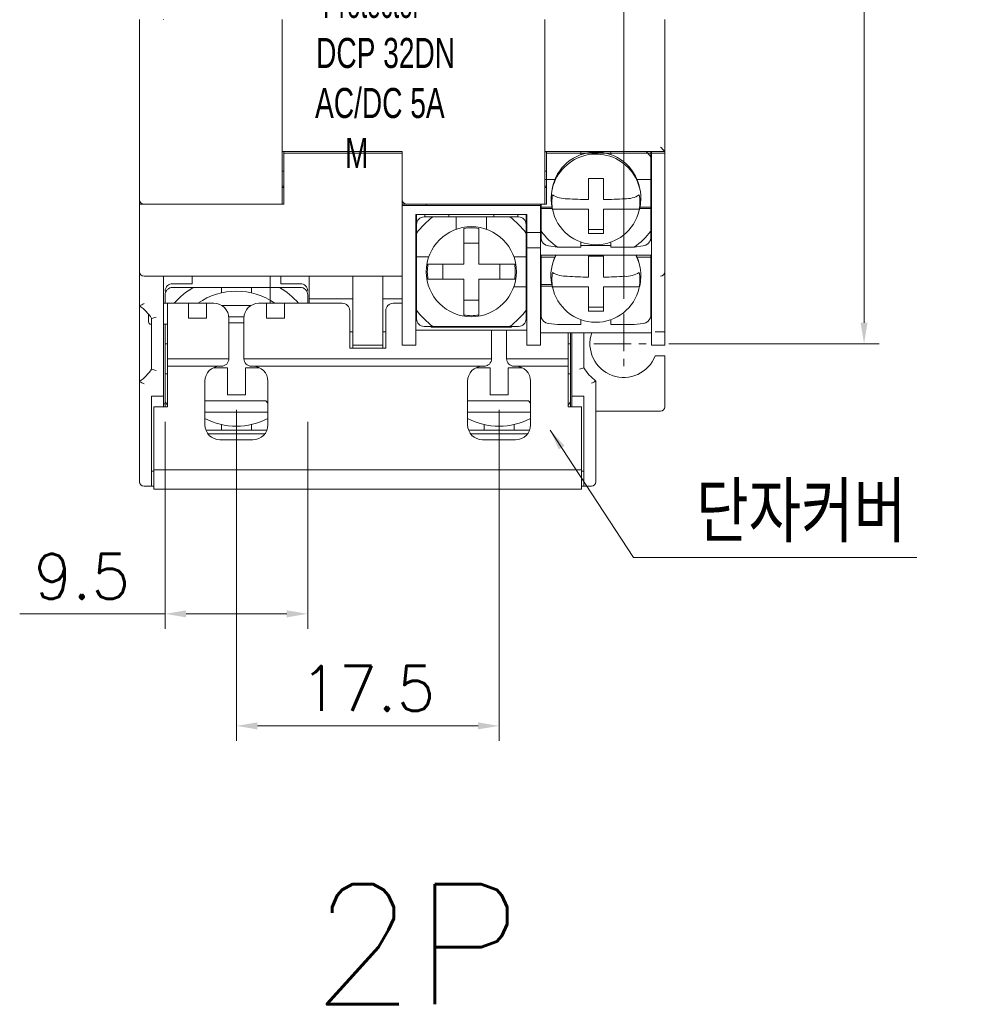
# Model space of a CAD drawing. Extents: x 1168 to 1602, y 137 to 823.
# Tile 5 of 12: x 1440 to 1504, y 383 to 448. Entities that reach past the tile are written whole.
import ezdxf

# ---------------------------------------------------------------- set-up
doc = ezdxf.new("R2010")
doc.units = 0
doc.header["$LTSCALE"] = 2
doc.header["$MEASUREMENT"] = 0
doc.linetypes.add('CENTER', pattern=[2, 1.25, -0.25, 0.25, -0.25])
doc.layers.get('0').update_dxf_attribs({"linetype": 'CONTINUOUS', "lineweight": 13})
doc.layers.add('cen', color=1, linetype='CENTER', lineweight=13)
doc.layers.add('di', color=3, linetype='CONTINUOUS', lineweight=13)
doc.styles.get("Standard").update_dxf_attribs({"font": 'romans.shx', "height": 3, "bigfont": 'hgs.shx'})
doc.dimstyles.get("Standard").update_dxf_attribs({"dimscale": 0, "dimtxt": 3, "dimasz": 1.4, "dimexe": 1, "dimexo": 1, "dimgap": 1, "dimtad": 1, "dimdsep": 46, "dimtxsty": 'Standard', "dimcen": 0, "dimclrd": 3, "dimclre": 3, "dimclrt": 3, "dimadec": 0, "dimazin": 2, "dimtp": 0.1, "dimtm": 0.1, "dimtfac": 0.5, "dimtmove": 0, "dimatfit": 3, "dimfxl": 0, "dimtolj": 1, "dimlwd": -1, "dimlwe": -1, "dimarcsym": 0})

# ---------------------------------------------------------------- blocks, each defined once
blk = doc.blocks.new('*D56')
at = {"layer": 'di', "color": 3}
for p, q in [((1454.536, 480.895), (1497.047, 480.895)), ((1496.047, 479.495), (1496.047, 428.295)), ((1483.036, 426.895), (1497.047, 426.895))]:
    blk.add_line(p, q, dxfattribs=at)
for points in [[(1495.813, 479.495), (1496.28, 479.495), (1496.047, 480.895)], [(1495.813, 428.295), (1496.28, 428.295), (1496.047, 426.895)]]:
    blk.add_solid(points, dxfattribs=at)
at = {"layer": 'di', "color": 3, "insert": (1493.547, 453.895), "char_height": 3, "attachment_point": 5, "rotation": 90}
blk.add_mtext('\\A1;54', dxfattribs=at)
blk = doc.blocks.new('*D71')
at = {"layer": 'di', "color": 3}
for p, q in [((1454.236, 422.495), (1454.236, 400.433)), ((1471.736, 422.495), (1471.736, 400.433)), ((1455.636, 401.433), (1470.336, 401.433))]:
    blk.add_line(p, q, dxfattribs=at)
for points in [[(1455.636, 401.666), (1455.636, 401.2), (1454.236, 401.433)], [(1470.336, 401.666), (1470.336, 401.2), (1471.736, 401.433)]]:
    blk.add_solid(points, dxfattribs=at)
at = {"layer": 'di', "color": 3, "insert": (1462.986, 403.933), "char_height": 3, "attachment_point": 5}
blk.add_mtext('\\A1;17.5', dxfattribs=at)
blk = doc.blocks.new('*D69')
at = {"layer": 'di', "color": 3}
for p, q in [((1449.486, 421.695), (1449.486, 407.898)), ((1458.986, 421.695), (1458.986, 407.898)), ((1449.486, 408.898), (1439.801, 408.898)), ((1457.586, 408.898), (1450.886, 408.898))]:
    blk.add_line(p, q, dxfattribs=at)
for points in [[(1450.886, 409.131), (1450.886, 408.664), (1449.486, 408.898)], [(1457.586, 409.131), (1457.586, 408.664), (1458.986, 408.898)]]:
    blk.add_solid(points, dxfattribs=at)
at = {"layer": 'di', "color": 3, "insert": (1443.943, 411.398), "char_height": 3, "attachment_point": 5}
blk.add_mtext('\\A1;9.5', dxfattribs=at)
blk = doc.blocks.new('*D76')
at = {"layer": 'di', "color": 3}
for p, q in [((1450.536, 483.895), (1450.536, 500.21)), ((1480.036, 429.895), (1480.036, 500.21)), ((1478.636, 499.21), (1451.936, 499.21))]:
    blk.add_line(p, q, dxfattribs=at)
for points in [[(1451.936, 499.443), (1451.936, 498.977), (1450.536, 499.21)], [(1478.636, 499.443), (1478.636, 498.977), (1480.036, 499.21)]]:
    blk.add_solid(points, dxfattribs=at)
at = {"layer": 'di', "color": 3, "insert": (1465.286, 501.71), "char_height": 3, "attachment_point": 5}
blk.add_mtext('\\A1;29.5', dxfattribs=at)

msp = doc.modelspace()

# ---------------------------------------------------------------- linework, layer by layer
at = {"color": 7, "linetype": 'Continuous', "lineweight": 15}
for p, q in [((1447.786, 436.495), (1447.786, 448.495)), ((1449.386, 448.469), (1449.386, 448.495)), ((1457.286, 439.993), (1457.286, 448.495)), ((1457.286, 436.495), (1457.286, 448.469)), ((1474.786, 439.993), (1474.786, 448.495)), ((1474.786, 436.495), (1474.786, 448.469)), ((1482.786, 448.495), (1482.786, 439.693)), ((1465.286, 439.693), (1457.286, 439.693)), ((1457.386, 439.693), (1457.386, 439.598)), ((1457.386, 439.598), (1457.386, 436.195)), ((1457.386, 439.598), (1464.986, 439.598)), ((1464.986, 439.598), (1465.286, 439.598)), ((1465.286, 439.598), (1465.286, 439.693)), ((1465.286, 439.598), (1465.286, 432.395)), ((1482.786, 439.693), (1474.786, 439.693)), ((1474.786, 439.643), (1474.831, 439.693)), ((1482.786, 439.693), (1474.786, 439.693)), ((1474.886, 439.693), (1474.886, 439.598)), ((1474.886, 439.598), (1474.886, 436.195)), ((1474.886, 439.598), (1482.486, 439.598)), ((1477.186, 439.693), (1477.186, 439.485)), ((1479.186, 439.488), (1479.186, 439.693)), ((1481.836, 439.693), (1481.836, 439.329)), ((1481.886, 439.588), (1481.886, 439.693)), ((1481.886, 428.793), (1481.886, 439.588)), ((1481.886, 439.588), (1482.786, 439.588)), ((1482.486, 439.598), (1482.786, 439.598)), ((1482.786, 439.598), (1482.786, 439.693)), ((1482.786, 439.588), (1482.786, 439.693)), ((1482.786, 439.598), (1482.786, 432.395)), ((1482.786, 428.793), (1482.786, 439.588)), ((1481.836, 437.828), (1481.836, 439.329)), ((1457.286, 438.395), (1457.386, 438.395)), ((1474.786, 438.395), (1474.886, 438.395)), ((1475.45, 437.828), (1474.786, 437.828)), ((1477.686, 436.499), (1477.686, 437.907)), ((1478.686, 437.907), (1478.686, 436.499)), ((1481.836, 437.828), (1480.925, 437.828)), ((1481.836, 436), (1481.836, 437.828)), ((1457.386, 437.395), (1457.286, 437.395)), ((1457.286, 437.295), (1457.386, 437.295)), ((1474.886, 437.395), (1474.786, 437.395)), ((1474.786, 437.295), (1474.886, 437.295)), ((1447.786, 436.195), (1447.786, 436.495)), ((1457.286, 436.495), (1457.286, 436.195)), ((1465.286, 436.195), (1465.286, 436.495)), ((1474.786, 436.495), (1474.786, 436.195)), ((1474.786, 436.495), (1474.786, 436.195)), ((1447.786, 432.395), (1447.786, 436.195)), ((1447.786, 436.195), (1448.086, 436.195)), ((1448.086, 436.195), (1457.386, 436.195)), ((1465.286, 432.395), (1465.286, 436.195)), ((1465.286, 436.195), (1465.586, 436.195)), ((1465.286, 436.093), (1474.486, 436.093)), ((1465.586, 436.195), (1474.886, 436.195)), ((1474.786, 436.195), (1465.586, 436.195)), ((1466.886, 436.195), (1466.886, 436.093)), ((1474.486, 436.093), (1474.486, 436.195)), ((1474.486, 436.093), (1474.486, 434.793)), ((1474.536, 436.195), (1474.536, 436)), ((1474.536, 436), (1475.252, 436)), ((1474.536, 436), (1474.536, 435.896)), ((1474.536, 435.896), (1474.536, 434.395)), ((1474.536, 435.896), (1475.273, 435.896)), ((1475.244, 436.037), (1475.288, 435.822)), ((1475.288, 435.822), (1475.282, 435.857)), ((1475.298, 435.849), (1477.686, 435.849)), ((1477.686, 435.849), (1477.686, 435.533)), ((1478.686, 435.849), (1478.686, 435.533)), ((1478.686, 435.849), (1481.074, 435.849)), ((1481.084, 435.822), (1481.128, 436.037)), ((1481.099, 435.896), (1481.836, 435.896)), ((1481.121, 436), (1481.836, 436)), ((1481.836, 436), (1481.836, 435.896)), ((1481.836, 434.395), (1481.836, 435.896)), ((1473.586, 435.493), (1466.186, 435.493)), ((1466.186, 435.493), (1466.186, 428.793)), ((1466.236, 435.493), (1466.236, 434.877)), ((1466.736, 435.343), (1467.332, 435.343)), ((1466.786, 435.342), (1466.786, 435.493)), ((1468.886, 435.343), (1467.332, 435.343)), ((1468.386, 435.493), (1468.386, 435.343)), ((1468.886, 435.343), (1468.886, 434.521)), ((1470.886, 435.343), (1468.886, 435.343)), ((1470.886, 434.521), (1470.886, 435.343)), ((1472.441, 435.343), (1470.886, 435.343)), ((1471.386, 435.343), (1471.386, 435.493)), ((1472.441, 435.343), (1473.036, 435.343)), ((1472.986, 435.493), (1472.986, 435.336)), ((1473.536, 434.877), (1473.536, 435.493)), ((1473.586, 435.295), (1473.536, 435.295)), ((1473.586, 434.793), (1473.586, 435.493)), ((1477.686, 434.236), (1477.686, 435.533)), ((1478.686, 435.533), (1478.686, 434.236)), ((1466.186, 434.795), (1466.236, 434.795)), ((1466.186, 434.693), (1466.236, 434.693)), ((1466.236, 434.247), (1466.236, 434.843)), ((1469.386, 433.607), (1469.386, 434.581)), ((1470.386, 434.581), (1470.386, 433.607)), ((1473.536, 434.843), (1473.536, 434.247)), ((1473.536, 434.828), (1473.603, 434.825)), ((1473.536, 434.693), (1473.586, 434.693)), ((1473.586, 434.293), (1473.586, 434.793)), ((1474.486, 434.293), (1473.586, 434.293)), ((1473.586, 434.293), (1473.586, 433.293)), ((1474.486, 434.793), (1474.486, 434.293)), ((1474.536, 434.534), (1474.486, 434.534)), ((1474.486, 433.293), (1474.486, 434.293)), ((1474.536, 433.895), (1474.536, 434.395)), ((1477.686, 434.496), (1478.686, 434.496)), ((1481.886, 434.534), (1481.836, 434.534)), ((1481.836, 434.395), (1481.836, 433.895)), ((1466.236, 434.247), (1466.236, 432.693)), ((1469.386, 432.193), (1469.386, 433.607)), ((1470.386, 433.607), (1470.386, 432.193)), ((1473.536, 432.693), (1473.536, 434.247)), ((1474.563, 433.761), (1474.486, 433.761)), ((1477.186, 433.677), (1477.186, 433.337)), ((1479.186, 433.337), (1479.186, 433.674)), ((1481.886, 433.761), (1481.808, 433.761)), ((1469.386, 433.593), (1470.386, 433.593)), ((1469.386, 432.193), (1469.386, 433.593)), ((1470.386, 433.593), (1470.386, 432.193)), ((1473.586, 433.293), (1474.486, 433.293)), ((1473.586, 432.793), (1473.586, 433.293)), ((1474.486, 433.293), (1474.486, 432.793)), ((1475.632, 433.337), (1475.036, 433.412)), ((1475.632, 433.337), (1477.186, 433.337)), ((1477.186, 433.44), (1479.186, 433.44)), ((1479.186, 433.337), (1480.741, 433.337)), ((1481.336, 433.412), (1480.741, 433.337)), ((1447.786, 432.395), (1447.786, 431.695)), ((1465.286, 432.395), (1465.286, 426.793)), ((1465.286, 426.793), (1465.286, 432.395)), ((1467.058, 432.693), (1466.236, 432.693)), ((1466.236, 432.693), (1466.236, 430.693)), ((1473.536, 432.693), (1472.715, 432.693)), ((1473.536, 430.693), (1473.536, 432.693)), ((1473.586, 428.793), (1473.586, 432.793)), ((1481.886, 432.795), (1474.486, 432.795)), ((1474.486, 432.793), (1474.486, 428.793)), ((1474.536, 432.795), (1474.536, 432.66)), ((1475.45, 432.66), (1474.536, 432.66)), ((1474.536, 432.66), (1474.536, 430.831)), ((1477.686, 431.331), (1477.686, 432.738)), ((1478.686, 432.738), (1478.686, 431.331)), ((1481.836, 432.66), (1480.925, 432.66)), ((1481.836, 432.66), (1481.836, 432.795)), ((1481.836, 430.831), (1481.836, 432.66)), ((1482.786, 431.695), (1482.786, 432.395)), ((1447.786, 429.419), (1447.786, 431.695)), ((1466.998, 432.193), (1467.972, 432.193)), ((1467.972, 432.193), (1469.386, 432.193)), ((1467.986, 432.193), (1469.386, 432.193)), ((1467.986, 431.193), (1467.986, 432.193)), ((1470.386, 432.193), (1471.786, 432.193)), ((1470.386, 432.193), (1471.8, 432.193)), ((1471.786, 432.193), (1471.786, 431.193)), ((1471.8, 432.193), (1472.774, 432.193)), ((1482.786, 427.695), (1482.786, 431.695)), ((1465.286, 431.395), (1448.086, 431.395)), ((1449.386, 431.395), (1449.386, 423.395)), ((1451.286, 431.395), (1451.286, 430.895)), ((1456.486, 429.595), (1456.486, 431.395)), ((1457.186, 431.395), (1457.186, 430.895)), ((1459.086, 431.395), (1459.086, 429.895)), ((1461.986, 431.395), (1461.986, 428.195)), ((1463.986, 431.395), (1463.986, 428.195)), ((1467.972, 431.193), (1466.998, 431.193)), ((1469.386, 431.193), (1467.972, 431.193)), ((1469.386, 431.193), (1467.986, 431.193)), ((1469.386, 429.779), (1469.386, 431.193)), ((1469.386, 429.793), (1469.386, 431.193)), ((1470.386, 431.193), (1470.386, 429.779)), ((1471.786, 431.193), (1470.386, 431.193)), ((1471.8, 431.193), (1470.386, 431.193)), ((1470.386, 431.193), (1470.386, 429.793)), ((1472.774, 431.193), (1471.8, 431.193)), ((1451.286, 430.895), (1449.986, 430.895)), ((1449.986, 430.645), (1451.366, 430.645)), ((1453.236, 430.645), (1451.366, 430.645)), ((1453.236, 430.645), (1453.236, 430.282)), ((1455.236, 430.645), (1453.236, 430.645)), ((1455.236, 430.282), (1455.236, 430.645)), ((1457.107, 430.645), (1455.236, 430.645)), ((1457.107, 430.645), (1458.486, 430.645)), ((1458.486, 430.895), (1457.186, 430.895)), ((1466.236, 430.693), (1466.236, 429.138)), ((1472.715, 430.693), (1473.536, 430.693)), ((1473.536, 429.138), (1473.536, 430.693)), ((1474.536, 430.831), (1475.252, 430.831)), ((1474.536, 430.831), (1474.536, 430.728)), ((1474.536, 430.728), (1474.536, 429.227)), ((1474.536, 430.728), (1475.273, 430.728)), ((1475.244, 430.868), (1475.288, 430.654)), ((1475.288, 430.654), (1475.282, 430.689)), ((1475.298, 430.68), (1477.686, 430.68)), ((1477.686, 430.68), (1477.686, 430.365)), ((1477.686, 429.068), (1477.686, 430.365)), ((1478.686, 430.68), (1478.686, 430.365)), ((1478.686, 430.68), (1481.074, 430.68)), ((1478.686, 430.365), (1478.686, 429.068)), ((1481.084, 430.654), (1481.128, 430.868)), ((1481.836, 430.831), (1481.836, 430.728)), ((1481.836, 429.227), (1481.836, 430.728)), ((1449.486, 429.595), (1449.486, 430.145)), ((1458.986, 430.145), (1458.986, 429.595)), ((1459.086, 429.895), (1461.986, 429.895)), ((1459.086, 429.595), (1459.086, 429.895)), ((1463.986, 429.895), (1465.286, 429.895)), ((1470.386, 429.793), (1469.386, 429.793)), ((1469.386, 428.805), (1469.386, 429.779)), ((1470.386, 429.779), (1470.386, 428.805)), ((1447.786, 429.419), (1447.786, 424.371)), ((1449.636, 429.595), (1449.386, 429.595)), ((1449.636, 425.895), (1449.636, 429.595)), ((1451.036, 429.595), (1449.636, 429.595)), ((1451.036, 429.595), (1449.636, 429.595)), ((1451.036, 429.595), (1452.236, 429.595)), ((1451.036, 429.195), (1451.036, 429.595)), ((1451.036, 429.595), (1452.236, 429.595)), ((1451.036, 429.195), (1451.036, 429.595)), ((1451.036, 429.195), (1451.036, 428.995)), ((1451.036, 429.195), (1451.036, 428.995)), ((1452.236, 429.595), (1452.236, 429.195)), ((1452.736, 429.595), (1452.236, 429.595)), ((1452.236, 429.595), (1452.236, 429.195)), ((1452.736, 429.595), (1452.236, 429.595)), ((1452.236, 428.995), (1452.236, 429.195)), ((1452.236, 428.995), (1452.236, 429.195)), ((1453.263, 429.445), (1455.21, 429.445)), ((1456.236, 429.595), (1455.736, 429.595)), ((1456.236, 429.595), (1455.736, 429.595)), ((1456.236, 429.595), (1457.436, 429.595)), ((1456.236, 429.195), (1456.236, 429.595)), ((1456.236, 429.195), (1456.236, 429.595)), ((1456.236, 429.595), (1457.436, 429.595)), ((1456.236, 429.195), (1456.236, 428.995)), ((1456.236, 429.195), (1456.236, 428.995)), ((1457.436, 429.595), (1457.436, 429.195)), ((1458.836, 429.595), (1457.436, 429.595)), ((1457.436, 429.595), (1457.436, 429.195)), ((1461.286, 429.595), (1457.436, 429.595)), ((1457.436, 428.995), (1457.436, 429.195)), ((1457.436, 428.995), (1457.436, 429.195)), ((1459.086, 429.595), (1458.836, 429.595)), ((1461.786, 429.095), (1461.786, 426.595)), ((1464.186, 429.095), (1464.186, 426.595)), ((1465.286, 429.595), (1464.686, 429.595)), ((1466.236, 428.543), (1466.236, 429.138)), ((1473.536, 429.138), (1473.536, 428.543)), ((1474.536, 429.365), (1474.486, 429.365)), ((1474.536, 428.727), (1474.536, 429.227)), ((1477.686, 429.328), (1478.686, 429.328)), ((1481.886, 429.365), (1481.836, 429.365)), ((1481.836, 429.227), (1481.836, 428.727)), ((1448.386, 428.345), (1448.386, 428.857)), ((1448.586, 425.207), (1448.586, 428.583)), ((1451.036, 428.595), (1451.036, 428.995)), ((1451.036, 428.595), (1451.036, 428.995)), ((1452.236, 428.595), (1451.036, 428.595)), ((1452.236, 428.595), (1451.036, 428.595)), ((1452.236, 428.995), (1452.236, 428.595)), ((1452.236, 428.995), (1452.236, 428.595)), ((1453.731, 428.695), (1454.741, 428.695)), ((1453.736, 428.595), (1453.736, 425.895)), ((1453.736, 428.595), (1453.736, 425.895)), ((1454.736, 425.895), (1454.736, 428.595)), ((1454.736, 425.895), (1454.736, 428.595)), ((1456.236, 428.595), (1456.236, 428.995)), ((1456.236, 428.595), (1456.236, 428.995)), ((1457.436, 428.595), (1456.236, 428.595)), ((1457.436, 428.595), (1456.236, 428.595)), ((1457.436, 428.995), (1457.436, 428.595)), ((1457.436, 428.995), (1457.436, 428.595)), ((1466.186, 428.793), (1466.186, 426.793)), ((1473.586, 426.793), (1473.586, 428.793)), ((1474.486, 428.793), (1474.486, 426.793)), ((1474.486, 428.593), (1474.563, 428.593)), ((1477.186, 428.509), (1477.186, 428.168)), ((1479.186, 428.168), (1479.186, 428.506)), ((1481.808, 428.593), (1481.886, 428.593)), ((1481.886, 426.793), (1481.886, 428.793)), ((1482.786, 428.793), (1482.786, 426.793)), ((1448.536, 428.195), (1448.586, 428.195)), ((1449.386, 428.195), (1449.636, 428.195)), ((1449.486, 428.195), (1449.486, 426.895)), ((1453.736, 428.295), (1454.736, 428.295)), ((1461.986, 427.695), (1461.786, 427.695)), ((1461.986, 426.795), (1461.986, 428.195)), ((1463.986, 428.195), (1463.986, 426.795)), ((1464.186, 427.695), (1463.986, 427.695)), ((1473.586, 427.793), (1466.186, 427.793)), ((1467.332, 428.043), (1466.736, 428.043)), ((1467.186, 428.043), (1467.236, 427.993)), ((1467.236, 427.993), (1472.536, 427.993)), ((1467.332, 428.043), (1468.886, 428.043)), ((1468.886, 428.043), (1470.886, 428.043)), ((1470.886, 428.043), (1472.441, 428.043)), ((1471.236, 427.793), (1471.236, 425.895)), ((1471.236, 427.793), (1471.236, 425.895)), ((1472.236, 425.895), (1472.236, 427.793)), ((1472.236, 425.895), (1472.236, 427.793)), ((1473.036, 428.043), (1472.441, 428.043)), ((1472.536, 427.993), (1472.586, 428.043)), ((1475.632, 428.168), (1475.036, 428.244)), ((1475.632, 428.168), (1477.186, 428.168)), ((1479.186, 428.168), (1480.741, 428.168)), ((1481.336, 428.244), (1480.741, 428.168)), ((1482.786, 427.695), (1482.139, 427.695)), ((1474.486, 427.627), (1481.886, 427.627)), ((1476.336, 427.627), (1476.336, 425.895)), ((1476.486, 426.895), (1476.486, 427.627)), ((1476.486, 426.895), (1476.486, 427.627)), ((1476.586, 423.395), (1476.586, 427.627)), ((1477.386, 427.627), (1477.386, 425.286)), ((1449.636, 426.895), (1449.486, 426.895)), ((1449.486, 426.895), (1449.486, 424.895)), ((1464.186, 426.595), (1461.786, 426.595)), ((1463.986, 426.795), (1461.986, 426.795)), ((1461.986, 426.595), (1461.986, 426.795)), ((1463.986, 426.595), (1463.986, 426.795)), ((1466.186, 426.793), (1465.286, 426.793)), ((1474.486, 426.793), (1473.586, 426.793)), ((1476.486, 426.895), (1476.336, 426.895)), ((1476.486, 426.895), (1476.336, 426.895)), ((1476.486, 424.895), (1476.486, 426.895)), ((1482.786, 426.793), (1481.886, 426.793)), ((1449.636, 425.895), (1453.736, 425.895)), ((1449.636, 425.895), (1449.636, 425.395)), ((1449.636, 425.895), (1453.736, 425.895)), ((1454.736, 425.895), (1458.836, 425.895)), ((1454.736, 425.895), (1471.236, 425.895)), ((1467.136, 425.895), (1471.236, 425.895)), ((1472.236, 425.895), (1476.336, 425.895)), ((1472.236, 425.895), (1476.336, 425.895)), ((1476.336, 425.395), (1476.336, 425.895)), ((1482.139, 426.095), (1482.786, 426.095)), ((1482.786, 422.695), (1482.786, 426.095)), ((1449.636, 425.395), (1453.136, 425.395)), ((1449.636, 425.395), (1449.636, 422.695)), ((1449.636, 425.395), (1453.136, 425.395)), ((1453.636, 425.295), (1452.7, 425.295)), ((1453.136, 425.395), (1453.236, 425.395)), ((1453.136, 425.395), (1453.236, 425.395)), ((1453.636, 423.495), (1453.636, 425.295)), ((1455.772, 425.295), (1454.836, 425.295)), ((1454.836, 425.295), (1454.836, 423.495)), ((1455.236, 425.395), (1455.336, 425.395)), ((1455.236, 425.395), (1455.336, 425.395)), ((1455.336, 425.395), (1458.836, 425.395)), ((1455.336, 425.395), (1470.636, 425.395)), ((1467.136, 425.395), (1470.636, 425.395)), ((1471.136, 425.295), (1470.2, 425.295)), ((1470.636, 425.395), (1470.736, 425.395)), ((1470.636, 425.395), (1470.736, 425.395)), ((1471.136, 423.495), (1471.136, 425.295)), ((1473.272, 425.295), (1472.336, 425.295)), ((1472.336, 425.295), (1472.336, 423.495)), ((1472.736, 425.395), (1472.836, 425.395)), ((1472.736, 425.395), (1472.836, 425.395)), ((1472.836, 425.395), (1476.336, 425.395)), ((1472.836, 425.395), (1476.336, 425.395)), ((1476.336, 422.695), (1476.336, 425.395)), ((1449.486, 424.895), (1449.486, 423.024)), ((1449.486, 424.895), (1449.636, 424.895)), ((1476.336, 424.895), (1476.486, 424.895)), ((1476.486, 423.024), (1476.486, 424.895)), ((1447.786, 418.395), (1447.786, 424.371)), ((1452.136, 421.495), (1452.136, 424.395)), ((1452.136, 421.495), (1452.136, 424.395)), ((1456.336, 424.395), (1456.336, 421.495)), ((1456.336, 424.395), (1456.336, 421.495)), ((1469.636, 421.495), (1469.636, 424.395)), ((1469.636, 421.495), (1469.636, 424.395)), ((1473.836, 424.395), (1473.836, 421.495)), ((1473.836, 424.395), (1473.836, 421.495)), ((1478.186, 424.407), (1478.186, 418.395)), ((1448.586, 423.395), (1448.586, 418.395)), ((1448.586, 423.395), (1449.386, 423.395)), ((1449.386, 422.695), (1449.386, 423.395)), ((1454.836, 423.495), (1453.636, 423.495)), ((1472.336, 423.495), (1471.136, 423.495)), ((1477.386, 423.395), (1476.586, 423.395)), ((1476.586, 423.395), (1476.586, 422.695)), ((1477.386, 418.395), (1477.386, 423.395)), ((1448.736, 417.195), (1448.736, 422.695)), ((1448.736, 422.695), (1449.636, 422.695)), ((1449.386, 422.895), (1449.486, 422.895)), ((1449.636, 422.79), (1449.486, 423.024)), ((1449.486, 422.939), (1449.486, 423.024)), ((1449.486, 422.895), (1449.486, 422.695)), ((1452.136, 423.095), (1456.186, 423.095)), ((1456.336, 422.945), (1456.186, 423.095)), ((1469.636, 423.095), (1473.686, 423.095)), ((1473.836, 422.945), (1473.686, 423.095)), ((1476.486, 423.024), (1476.336, 422.79)), ((1476.336, 422.695), (1477.236, 422.695)), ((1476.486, 423.024), (1476.486, 422.695)), ((1477.236, 417.195), (1477.236, 422.695)), ((1452.136, 422.345), (1456.336, 422.345)), ((1469.636, 422.345), (1473.836, 422.345)), ((1478.186, 422.395), (1482.486, 422.395)), ((1452.2, 421.145), (1453.236, 421.145)), ((1453.236, 421.507), (1453.236, 421.145)), ((1453.236, 421.145), (1455.236, 421.145)), ((1455.236, 421.145), (1455.236, 421.507)), ((1455.236, 421.145), (1456.273, 421.145)), ((1469.7, 421.145), (1470.736, 421.145)), ((1470.736, 421.507), (1470.736, 421.145)), ((1470.736, 421.145), (1472.736, 421.145)), ((1472.736, 421.145), (1472.736, 421.507)), ((1472.736, 421.145), (1473.773, 421.145)), ((1452.336, 420.895), (1456.136, 420.895)), ((1455.336, 420.495), (1453.136, 420.495)), ((1455.336, 420.495), (1453.136, 420.495)), ((1469.836, 420.895), (1473.636, 420.895)), ((1472.836, 420.495), (1470.636, 420.495)), ((1472.836, 420.495), (1470.636, 420.495)), ((1447.786, 417.695), (1447.786, 418.395)), ((1448.586, 418.395), (1448.736, 418.395)), ((1448.586, 418.395), (1448.586, 417.395)), ((1448.736, 418.495), (1477.236, 418.495)), ((1477.386, 418.395), (1477.236, 418.395)), ((1477.386, 417.395), (1477.386, 418.395)), ((1478.186, 418.395), (1478.186, 417.695)), ((1448.586, 417.395), (1448.086, 417.395)), ((1448.586, 417.395), (1448.736, 417.395)), ((1477.386, 417.395), (1477.236, 417.395)), ((1477.886, 417.395), (1477.386, 417.395)), ((1448.736, 417.195), (1477.236, 417.195))]:
    msp.add_line(p, q, dxfattribs=at)
at = {"color": 7, "linetype": 'Continuous', "lineweight": 15, "flags": 128}
for points in [[(1482.486, 439.993), (1482.545, 439.934), (1482.601, 439.878), (1482.653, 439.826), (1482.698, 439.781), (1482.736, 439.743), (1482.763, 439.716), (1482.781, 439.698), (1482.786, 439.693)], [(1482.486, 439.993), (1482.545, 439.934), (1482.601, 439.878), (1482.653, 439.826), (1482.698, 439.781), (1482.736, 439.743), (1482.763, 439.716), (1482.781, 439.698), (1482.786, 439.693)], [(1481.186, 436.603), (1481.151, 436.161), (1481.128, 436.037)], [(1481.186, 431.435), (1481.151, 430.993), (1481.128, 430.868)]]:
    msp.add_lwpolyline(points, dxfattribs=at)
at = {"color": 7, "linetype": 'Continuous', "lineweight": 15}
msp.add_circle((1469.886, 431.693), 3, dxfattribs=at)
for centre, radius, start, end in [((1478.195, 436.537), 2.992, 1.26445, 189.6327), ((1478.189, 436.703), 2.962, 12.11688, 169.49903), ((1478.33, 436.789), 4.33, 35.93035, 42.12127), ((1478.186, 467.895), 29.992, 269.04477, 270.95523), ((1448.086, 436.495), 0.3, 180, 270), ((1465.586, 436.495), 0.3, 180, 270), ((1477.992, 436.332), 2.736, 169.8335, 190.1665), ((1476.192, 438.212), 1.659, 237.41093, 272.78036), ((1478.162, 466.285), 29.79, 266.36316, 269.085), ((1478.211, 466.285), 29.79, 270.915, 273.63684), ((1480.211, 438.097), 1.545, 265.87354, 303.93516), ((1478.381, 436.332), 2.736, 349.83354, 10.16646), ((1478.187, 436.448), 2.959, 191.47864, 347.24197), ((1469.886, 431.693), 4.455, 124.9848, 145.0152), ((1466.736, 434.843), 0.5, 89.99991, 180.00025), ((1469.886, 431.693), 4.455, 34.9848, 55.0152), ((1473.036, 434.843), 0.5, 0.00016, 89.99972), ((1469.886, 431.693), 2.931, 80.17732, 99.82268), ((1478.082, 436.97), 4.382, 215.9837, 236.00221), ((1478.29, 436.97), 4.382, 303.99779, 324.01632), ((1475.082, 433.96), 0.549, 186.74107, 265.24482), ((1478.186, 464.22), 29.988, 269.04463, 270.95537), ((1481.304, 433.946), 0.534, 273.42548, 354.58868), ((1478, 431.435), 2.814, 151.08802, 191.61765), ((1477.222, 431.838), 1.96, 150.76531, 173.0719), ((1478.186, 462.726), 29.992, 269.04477, 270.95523), ((1478.363, 431.432), 2.823, 0.06386, 28.87542), ((1479.316, 431.892), 1.788, 8.48568, 30.32486), ((1448.086, 431.695), 0.3, 180, 270), ((1469.886, 431.693), 2.931, 170.17732, 189.82268), ((1469.886, 431.693), 2.931, 350.17732, 9.82268), ((1477.992, 431.163), 2.736, 169.8335, 190.1665), ((1476.192, 433.044), 1.659, 237.41093, 272.78036), ((1480.211, 432.928), 1.545, 265.87373, 303.93498), ((1478.381, 431.163), 2.736, 349.83354, 10.16646), ((1482.486, 431.695), 0.3, 270, 0), ((1478.162, 461.117), 29.79, 266.36316, 269.085), ((1478.211, 461.117), 29.79, 270.915, 273.63684), ((1449.986, 430.395), 0.5, 90, 180), ((1449.986, 430.145), 0.5, 89.99972, 180.00018), ((1454.236, 425.895), 5.55, 121.14558, 138.18969), ((1454.236, 425.895), 4.5, 55.30787, 124.69213), ((1454.236, 425.895), 5.55, 41.81031, 58.85442), ((1458.486, 430.395), 0.5, 0, 90), ((1458.486, 430.145), 0.5, 359.99998, 90.00013), ((1478.187, 431.28), 2.959, 191.47864, 347.24197), ((1454.398, 416.576), 14.445, 115.90923, 117.2398), ((1445.986, 426.895), 3.1, 32.99589, 54.50407), ((1452.736, 428.595), 1, 0, 90), ((1452.736, 428.595), 1, 0, 90), ((1455.736, 428.595), 1, 90, 180), ((1455.736, 428.595), 1, 90, 180), ((1461.286, 429.095), 0.5, 0, 90), ((1464.686, 429.095), 0.5, 90, 180), ((1469.886, 431.693), 4.455, 214.9848, 235.0152), ((1469.886, 431.693), 4.455, 304.9848, 325.0152), ((1478.186, 459.051), 29.988, 269.04463, 270.95537), ((1455.36, 405.689), 23.875, 105.7322, 106.48158), ((1466.736, 428.543), 0.5, 180.0001, 269.99974), ((1469.886, 431.693), 2.931, 260.17732, 279.82268), ((1473.036, 428.543), 0.5, 270.00021, 359.9999), ((1475.082, 428.791), 0.549, 186.74107, 265.24482), ((1481.304, 428.777), 0.534, 273.4256, 354.58856), ((1448.536, 428.345), 0.15, 180, 270), ((1480.036, 426.895), 2.25, 161.01513, 339.1725), ((1453.236, 425.895), 0.5, 270, 0), ((1453.236, 425.895), 0.5, 270, 0), ((1455.236, 425.895), 0.5, 180, 270), ((1455.236, 425.895), 0.5, 180, 270), ((1470.736, 425.895), 0.5, 270, 0), ((1470.736, 425.895), 0.5, 270, 0), ((1472.736, 425.895), 0.5, 180, 270), ((1472.736, 425.895), 0.5, 180, 270), ((1445.986, 426.895), 3.1, 305.49593, 327.00411), ((1455.183, 447.489), 23.239, 253.50816, 254.27805), ((1453.136, 424.395), 1, 90, 180), ((1453.136, 424.395), 1, 90, 180), ((1455.336, 424.395), 1, 0, 90), ((1455.336, 424.395), 1, 0, 90), ((1470.636, 424.395), 1, 90, 180), ((1470.636, 424.395), 1, 90, 180), ((1472.836, 424.395), 1, 0, 90), ((1472.836, 424.395), 1, 0, 90), ((1470.735, 449.075), 24.701, 284.89917, 285.62048), ((1480.036, 426.895), 3.1, 211.25808, 233.36079), ((1454.421, 437.261), 14.497, 242.76261, 244.08837), ((1471.572, 437.577), 14.737, 295.37034, 296.66826), ((1482.486, 422.695), 0.3, 270, 0), ((1454.236, 425.895), 4.5, 242.18186, 297.81814), ((1471.736, 425.895), 4.5, 242.18186, 297.81814), ((1453.136, 421.495), 1, 180, 270), ((1453.136, 421.495), 1, 180, 270), ((1455.336, 421.495), 1, 270, 0), ((1455.336, 421.495), 1, 270, 0), ((1470.636, 421.495), 1, 180, 270), ((1470.636, 421.495), 1, 180, 270), ((1472.836, 421.495), 1, 270, 0), ((1472.836, 421.495), 1, 270, 0), ((1448.086, 417.695), 0.3, 180, 270), ((1477.886, 417.695), 0.3, 270, 0)]:
    msp.add_arc(centre, radius, start, end, dxfattribs=at)
at = {"layer": 'cen'}
for p, q in [((1480.036, 428.895), (1480.036, 424.895)), ((1478.036, 426.895), (1482.036, 426.895))]:
    msp.add_line(p, q, dxfattribs=at)

# ---------------------------------------------------------------- texts
at = {"layer": 'di', "attachment_point": 1}
for s, width, insert, char_height in [('{\\f휴먼고딕|b0|i0|c129|p2;\\W2.39592; \\W0.6;Circuit \\P{\\W1.622238; }Protector\\W0.7;\\P{\\W1.003817; }DCP 32DN\\P{\\W0.911712; }AC/DC 5A\\P{\\W3.601185; }M}', 14.09953, (1458.798, 453.935), 2), ('2P', 7.90589, (1459.235, 390.885), 8)]:
    msp.add_mtext_dynamic_manual_height_columns(s, width=width, gutter_width=10, heights=[0], dxfattribs=dict(at, insert=insert, char_height=char_height))
at = {"layer": 'di', "insert": (1484.863, 413.662), "char_height": 4, "attachment_point": 7}
msp.add_mtext('\\A1;단자커버', dxfattribs=at)

# ---------------------------------------------------------------- dimensions: what is measured, and where the dimension line sits
at = {"layer": 'di'}
dim = msp.add_linear_dim(base=(1450.536, 499.21), p1=(1480.036, 428.895), p2=(1450.536, 482.895), dimstyle='Standard', override={"dimscale": 1, "dimtxt": 3}, dxfattribs=at)
dim.commit()
dim.dimension.update_dxf_attribs({"geometry": '*D76', "text_midpoint": (1465.286, 501.71)})
dim = msp.add_linear_dim(base=(1496.047, 426.895), p1=(1453.536, 480.895), p2=(1482.036, 426.895), angle=90, dimstyle='Standard', override={"dimscale": 1, "dimtxt": 3}, dxfattribs=at)
dim.commit()
dim.dimension.update_dxf_attribs({"geometry": '*D56', "text_midpoint": (1493.547, 453.895)})
for base, p1, p2, picture, middle in [((1471.736, 401.433), (1454.236, 423.495), (1471.736, 423.495), '*D71', (1462.986, 401.433)), ((1458.986, 408.898), (1449.486, 422.695), (1458.986, 422.695), '*D69', (1443.943, 408.898))]:
    dim = msp.add_linear_dim(base=base, p1=p1, p2=p2, dimstyle='Standard', override={"dimscale": 1, "dimtxt": 3}, dxfattribs=at)
    dim.commit()
    dim.dimension.update_dxf_attribs({"geometry": picture, "text_midpoint": middle, "dimtype": 160})

# ---------------------------------------------------------------- leaders
at = {"layer": 'di', "annotation_type": 0, "has_hookline": 1, "hookline_direction": 0, "text_width": 14.693}
msp.add_leader([(1475.14, 421.145), (1480.693, 412.662), (1483.863, 412.662)], dimstyle='Standard', override={"dimscale": 1, "dimtxt": 3}, dxfattribs=at)

doc.saveas('drawing.dxf')
